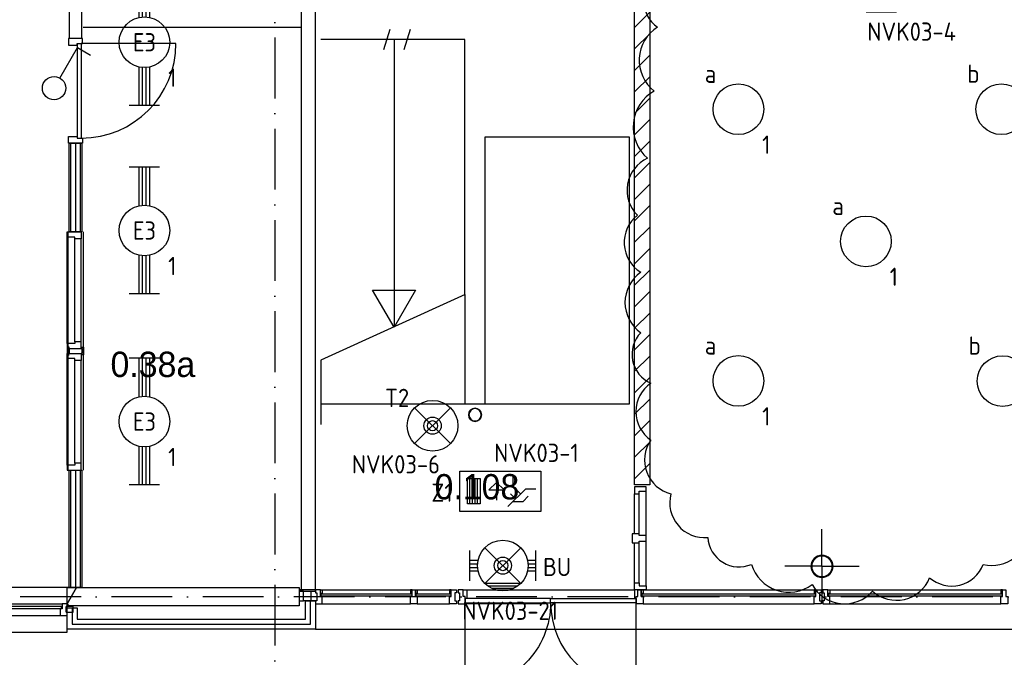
# Model space of a CAD drawing. Header units: millimetres. Extents: x -6587 to 112313, y 244 to 84344.
# Tile 32 of 58: x 73128 to 82848, y 7935 to 14228. Entities that reach past the tile are written whole.
import ezdxf
from ezdxf.enums import TextEntityAlignment as Align

# ---------------------------------------------------------------- set-up
doc = ezdxf.new("R2010")
doc.units = ezdxf.units.MM
doc.header["$LTSCALE"] = 100
doc.linetypes.add('DASHDOT', pattern=[9, 6, -1.5, 0, -1.5])
doc.layers.get('0').update_dxf_attribs({"linetype": 'CONTINUOUS'})
for name, color, linetype in [('AL$7----_STRAMIEN', 1, 'DASHDOT'), ('ALN-----_BLOCKNAAM', 2, 'CONTINUOUS'), ('BOUW', 8, 'CONTINUOUS'), ('EB63101-_ATTRIB', 2, 'CONTINUOUS'), ('EB63202-_ATTRIB', 2, 'CONTINUOUS'), ('EB63501-_ATTRIB', 2, 'CONTINUOUS'), ('EL63101-_LICHT-ARM', 3, 'CONTINUOUS'), ('EL63102-_LICHT-SCH', 3, 'CONTINUOUS'), ('EL63202-_NOODVRL-TXT', 3, 'CONTINUOUS'), ('EL63501-_NOODVRL-ARM', 3, 'CONTINUOUS'), ('KABELGOOT', 8, 'CONTINUOUS'), ('WOLKGEEL', 2, 'CONTINUOUS')]:
    doc.layers.add(name, color=color, linetype=linetype)
doc.styles.add('1_8', font='iso', dxfattribs={"width": 0.7, "height": 1.8})
doc.styles.add('BURO-025', font='BUROFONT.shx', dxfattribs={"height": 250})
doc.styles.add('NORATT', font='isocp.shx')
doc.styles.get("Standard").update_dxf_attribs({"font": 'iso.shx'})
doc.styles.add('TECHNIC', font='technic_.ttf')

# ---------------------------------------------------------------- blocks, each defined once
blk = doc.blocks.new('EJ3T20')
at = {"color": 0}
for p, q in [((-6.25, -1.5), (-6.25, 1.5)), ((6.25, -1.5), (6.25, 1.5)), ((-6.25, 0.525), (-2.444, 0.525)), ((-6.25, 0.175), (-2.494, 0.175)), ((2.444, 0.525), (6.25, 0.525)), ((2.494, 0.175), (6.25, 0.175)), ((-6.25, -0.175), (-2.494, -0.175)), ((-6.25, -0.525), (-2.444, -0.525)), ((2.444, -0.525), (6.25, -0.525)), ((2.494, -0.175), (6.25, -0.175))]:
    blk.add_line(p, q, dxfattribs=at)
blk.add_circle((0, 0), 2.5, dxfattribs=at)
at = {"color": 6, "style": '1_8'}
for tag, flags, p in [('SCHAK', 8, (3.5, 2.75)), ('A_CODE', 8, (0, 0)), ('GROEP', 8, (-3.5, -2.75)), ('KAST', 9, (3.5, -2.75))]:
    blk.add_attdef(tag, text='', height=1.8, dxfattribs=dict(at, flags=flags)).set_placement(p, align=Align.MIDDLE)
blk = doc.blocks.new('ES3G01')
at = {"color": 0}
for p, q in [((-1.768, 1.768), (1.768, -1.768)), ((1.768, 1.768), (-1.768, -1.768))]:
    blk.add_line(p, q, dxfattribs=at)
at = {"color": 6}
blk.add_lwpolyline([(1.768, -1.768), (1.75, -1.75)], dxfattribs=at)
blk.add_circle((0, 0), 2.5)
at = {"color": 0}
for radius in [0.85, 0.5]:
    blk.add_circle((0, 0), radius, dxfattribs=at)
at = {"color": 6, "style": '1_8'}
for tag, flags, p in [('A_CODE', 8, (-3.5, 2.75)), ('SCHAK', 8, (3.5, 2.75)), ('GROEP', 8, (-3.5, -2.75)), ('KAST', 9, (3.5, -2.75))]:
    blk.add_attdef(tag, text='', height=1.8, dxfattribs=dict(at, flags=flags)).set_placement(p, align=Align.MIDDLE)
blk = doc.blocks.new('ES3S1')
blk.add_lwpolyline([(0.575, 0.996), (2.309, 4), (3.608, 3.25)])
blk.add_lwpolyline([(0.575, 0.996), (2.309, 4), (3.608, 3.25)])
blk.add_circle((0, 0), 1.15)
blk.add_circle((0, 0), 1.15)
for tag, style, flags, p in [('SCHAK', 'NORATT', 8, (3, 5.5)), ('SCHAK', '1_8', 8, (3, 5.5)), ('KAST', 'NORATT', 9, (-3, 0.5)), ('KAST', '1_8', 9, (-3, 0.5)), ('M_CODE', 'NORATT', 9, (0, 0)), ('M_CODE', '1_8', 9, (0, 0)), ('DOEL', 'NORATT', 9, (-3, -2)), ('DOEL', '1_8', 9, (-3, -2)), ('GROEP', 'NORATT', 9, (-3, -4.5)), ('GROEP', '1_8', 9, (-3, -4.5))]:
    blk.add_attdef(tag, text='', height=1.8, dxfattribs=dict(style=style, flags=flags)).set_placement(p, align=Align.MIDDLE_CENTER)
blk = doc.blocks.new('EJ3T01W')
at = {"color": 0}
for p, q in [((-3.25, -1.5), (-3.25, 1.5)), ((-1.768, 1.768), (1.768, -1.768)), ((1.768, 1.768), (-1.768, -1.768)), ((3.25, -1.5), (3.25, 1.5)), ((-3.25, 0.525), (-2.444, 0.525)), ((-3.25, 0.175), (-2.494, 0.175)), ((2.444, 0.525), (3.25, 0.525)), ((2.494, 0.175), (3.25, 0.175)), ((-3.25, -0.175), (-2.494, -0.175)), ((-3.25, -0.525), (-2.444, -0.525)), ((2.444, -0.525), (3.25, -0.525)), ((2.494, -0.175), (3.25, -0.175))]:
    blk.add_line(p, q, dxfattribs=at)
for p, q in [((1.768, -1.768), (-1.768, -1.768)), ((1.476, -2.018), (-1.476, -2.018)), ((1.052, -2.268), (-1.052, -2.268))]:
    blk.add_line(p, q)
at = {"color": 6}
blk.add_lwpolyline([(1.768, -1.768), (1.75, -1.75)], dxfattribs=at)
at = {"color": 0}
for radius in [2.5, 0.85, 0.5]:
    blk.add_circle((0, 0), radius, dxfattribs=at)
at = {"color": 6, "style": '1_8'}
for tag, flags, p in [('A_CODE', 8, (-3.5, 2.75)), ('SCHAK', 8, (3.5, 2.75)), ('GROEP', 8, (-3.5, -2.75)), ('KAST', 9, (3.5, -2.75))]:
    blk.add_attdef(tag, text='', height=1.8, dxfattribs=dict(at, flags=flags)).set_placement(p, align=Align.MIDDLE)
blk = doc.blocks.new('ES3N026')
for p, q in [((2.25, 1.25), (2.25, -1.25)), ((2.5, 1.25), (2.5, -1.25)), ((2.75, 1.25), (2.75, -1.25)), ((3, 1.25), (3, -1.25)), ((-1.5, 0.75), (-1, 0.25)), ((0.375, -0.875), (0.375, 0.875))]:
    blk.add_line(p, q)
for points in [[(4.013, 2.007), (4.013, -1.981), (-3.988, -1.981), (-3.988, 2.007)], [(3.25, -1.25), (2, -1.25), (2, 1.25), (3.25, 1.25)], [(0.375, -0.875), (1.125, -0.125), (-0.375, -0.125)]]:
    blk.add_lwpolyline(points, close=True)
for points in [[(-0.75, 1.5), (-2.5, -0.25), (-3.5, -0.25)], [(-1.25, 1), (-2.25, 1), (-2.75, 0.5)], [(-2, 0.25), (-1.25, -0.5), (-1.25, -1.5)]]:
    blk.add_lwpolyline(points)
at = {"color": 2, "style": '1_8', "flags": 8}
blk.add_attdef('NUMMER', text='', height=1.8, dxfattribs=at).set_placement((4, 3.75), align=Align.MIDDLE)
at = {"style": '1_8'}
for tag, flags, p in [('A_CODE', 8, (-3.5, 2.75)), ('SCHAK', 8, (3.5, 2.75)), ('GROEP', 8, (-3.5, -2.75)), ('KAST', 9, (3.5, -2.75))]:
    blk.add_attdef(tag, text='', height=1.8, dxfattribs=dict(at, flags=flags)).set_placement(p, align=Align.MIDDLE_CENTER)
blk = doc.blocks.new('EJ3T01')
at = {"color": 0}
for p, q in [((-3.25, -1.5), (-3.25, 1.5)), ((-1.768, 1.768), (1.768, -1.768)), ((1.768, 1.768), (-1.768, -1.768)), ((3.25, -1.5), (3.25, 1.5)), ((-3.25, 0.525), (-2.444, 0.525)), ((-3.25, 0.175), (-2.494, 0.175)), ((2.444, 0.525), (3.25, 0.525)), ((2.494, 0.175), (3.25, 0.175)), ((-3.25, -0.175), (-2.494, -0.175)), ((-3.25, -0.525), (-2.444, -0.525)), ((2.444, -0.525), (3.25, -0.525)), ((2.494, -0.175), (3.25, -0.175))]:
    blk.add_line(p, q, dxfattribs=at)
at = {"color": 6}
blk.add_lwpolyline([(1.768, -1.768), (1.75, -1.75)], dxfattribs=at)
at = {"color": 0}
for radius in [2.5, 0.85, 0.5]:
    blk.add_circle((0, 0), radius, dxfattribs=at)
at = {"color": 6, "style": '1_8'}
for tag, flags, p in [('A_CODE', 8, (-3.5, 2.75)), ('SCHAK', 8, (3.5, 2.75)), ('GROEP', 8, (-3.5, -2.75)), ('KAST', 9, (3.5, -2.75))]:
    blk.add_attdef(tag, text='', height=1.8, dxfattribs=dict(at, flags=flags)).set_placement(p, align=Align.MIDDLE)
blk = doc.blocks.new('ES3G00')
blk.add_circle((0, 0), 2.5)
blk.add_circle((0, 0), 2.5)
for tag, style, flags, p in [('GELIJK', 'NORATT', 9, (3.5, 5)), ('GELIJK', '1_8', 9, (3.5, 5)), ('SCHAK', 'NORATT', 8, (3.5, 2.75)), ('SCHAK', '1_8', 8, (3.5, 2.75)), ('A_CODE', 'NORATT', 8, (0, 0)), ('A_CODE', '1_8', 8, (0, 0)), ('GROEP', 'NORATT', 8, (-3.5, -2.75)), ('GROEP', '1_8', 8, (-3.5, -2.75)), ('KAST', 'NORATT', 9, (3.5, -2.75)), ('KAST', '1_8', 9, (3.5, -2.75))]:
    blk.add_attdef(tag, text='', height=1.8, dxfattribs=dict(style=style, flags=flags)).set_placement(p, align=Align.MIDDLE_CENTER)
blk = doc.blocks.new('VER90')
at = {"linetype": 'Continuous'}
blk.add_lwpolyline([(45, 139), (-45, 139), (-45, 67), (-28, 67), (-28, 0), (28, 0), (28, 67), (45, 67)], close=True, dxfattribs=at)
at = {"layer": 'ALN-----_BLOCKNAAM', "linetype": 'Continuous'}
blk.add_text('VER90', height=1, dxfattribs=at).set_placement((0, 0))
blk = doc.blocks.new('RONDBUIS219X8')
at = {"color": 0, "linetype": 'Continuous'}
for points in [[(109.55, 0, 1), (-109.55, 0, 1)], [(101.55, 0, 1), (-101.55, 0, 1)]]:
    blk.add_lwpolyline(points, format="xyb", close=True, dxfattribs=at)
blk = doc.blocks.new('XREF')
at = {"layer": 'BOUW'}
h = blk.add_hatch(dxfattribs=at)
h.set_pattern_fill('PREFBET', color=256, style=0)
h.set_pattern_definition([(45, (247730.82, 47132.29), (-106.066, 106.066), [])])
h.paths.add_polyline_path([(235540.3, 23470.1), (235690.3, 23470.1), (235690.3, 28172.2), (235540.3, 28172.2)])
at = {"layer": 'AL$7----_STRAMIEN', "color": 1}
for p, q in [((231990.3, 90889.9), (231990.3, 19147.8)), ((242677.9, 22365), (221957, 22365))]:
    blk.add_line(p, q, dxfattribs=at)
at = {"layer": 'BOUW'}
for p, q in [((229957.8, 31577.6), (229957.8, 27878.2)), ((230082.8, 27876.3), (230082.8, 31483.8)), ((232390.4, 22434), (232390.4, 29382.8)), ((232251.4, 22434), (232251.4, 29245.9)), ((235540.3, 23470.3), (235540.3, 28170.3)), ((235690.3, 28170.3), (235690.3, 23470.3)), ((230095.3, 27985.1), (232251.4, 27985.1)), ((229945.3, 25965), (229945.3, 23614.9)), ((230095.3, 25965), (230095.3, 23614.9)), ((235488.4, 24265), (232442.4, 24265)), ((229957.8, 22455.1), (229957.8, 23614.9)), ((229957.8, 23614.9), (230082.8, 23614.9)), ((229972.8, 23614.9), (229972.8, 22455.1)), ((230020.3, 23614.9), (230020.3, 22455.1)), ((230067.8, 23614.9), (230067.8, 22455.1)), ((230082.8, 23614.9), (230082.8, 22455.1)), ((235690.3, 23470.3), (235540.3, 23470.3)), ((230030.6, 22455.1), (228970.9, 22455.1)), ((229938.3, 22455.1), (232230.3, 22455.1)), ((230030.6, 22455.1), (229938.3, 22295.1)), ((229938.3, 22455.1), (230030.6, 22455.1)), ((229938.3, 22295.1), (229938.3, 22455.1)), ((229938.3, 22295.1), (229938.3, 22455.1)), ((229938.3, 22295.1), (230030.6, 22455.1)), ((230082.8, 22455.1), (229957.8, 22455.1)), ((232230.3, 22455.1), (232230.3, 22275.1)), ((233883.4, 22434.1), (235539.9, 22434.1)), ((235539.9, 22434.1), (235539.9, 22346.1)), ((235573.9, 22434.1), (235539.9, 22434.1)), ((235556.9, 22367.1), (235573.9, 22367.1)), ((235556.9, 22295.1), (235556.9, 22367.1)), ((235556.9, 22367.1), (235573.9, 22367.1)), ((235556.9, 22346.1), (235556.9, 22367.1)), ((235573.9, 22434.1), (235606.9, 22434.1)), ((235573.9, 22367.1), (235573.9, 22434.1)), ((235573.9, 22367.1), (235573.9, 22434.1)), ((235606.9, 22434.1), (235623.9, 22434.1)), ((235606.9, 22396.1), (235606.9, 22434.1)), ((235606.9, 22434.1), (235606.9, 22367.1)), ((235623.9, 22396.1), (235606.9, 22396.1)), ((235606.9, 22396.1), (235623.9, 22396.1)), ((235606.9, 22367.1), (235606.9, 22396.1)), ((235623.9, 22367.1), (235606.9, 22367.1)), ((235606.9, 22367.1), (235623.9, 22367.1)), ((235610.9, 22392.1), (237327.4, 22392.1)), ((235610.9, 22392.1), (235610.9, 22371.1)), ((235623.9, 22392.1), (235610.9, 22392.1)), ((235610.9, 22371.1), (235610.9, 22392.1)), ((237327.4, 22371.1), (235610.9, 22371.1)), ((235610.9, 22371.1), (235623.9, 22371.1)), ((235623.9, 22434.1), (237314.4, 22434.1)), ((235623.9, 22434.1), (235623.9, 22396.1)), ((235623.9, 22396.1), (235623.9, 22392.1)), ((235623.9, 22371.1), (235623.9, 22367.1)), ((235623.9, 22367.1), (235623.9, 22295.1)), ((237314.4, 22434.1), (237314.4, 22396.1)), ((237331.4, 22434.1), (237314.4, 22434.1)), ((237331.4, 22396.1), (237314.4, 22396.1)), ((237314.4, 22396.1), (237314.4, 22392.1)), ((237314.4, 22396.1), (237331.4, 22396.1)), ((237314.4, 22392.1), (237327.4, 22392.1)), ((237314.4, 22371.1), (237314.4, 22367.1)), ((237327.4, 22371.1), (237314.4, 22371.1)), ((237314.4, 22367.1), (237331.4, 22367.1)), ((237314.4, 22295.1), (237314.4, 22367.1)), ((237314.4, 22367.1), (237331.4, 22367.1)), ((237327.4, 22392.1), (237327.4, 22371.1)), ((237327.4, 22392.1), (237327.4, 22371.1)), ((237331.4, 22434.1), (237381.4, 22434.1)), ((237331.4, 22367.1), (237331.4, 22434.1)), ((237331.4, 22396.1), (237331.4, 22434.1)), ((237331.4, 22367.1), (237331.4, 22396.1)), ((237367.4, 22404.6), (237367.4, 22324.6)), ((237381.4, 22404.6), (237367.4, 22404.6)), ((237381.4, 22434.1), (237381.4, 22404.6)), ((229113.3, 22295.1), (229888.3, 22295.1)), ((229883.3, 22269.1), (229118.3, 22269.1)), ((229883.3, 22248.1), (229883.3, 22269.1)), ((229938.3, 22295.1), (229888.3, 22295.1)), ((229888.3, 22295.1), (229888.3, 22244.1)), ((229888.3, 22295.1), (229888.3, 22295.1)), ((229999.3, 22270.1), (229928.3, 22270.1)), ((229928.3, 22270.1), (229928.3, 22214.1)), ((229928.3, 22270.1), (229938.3, 22270.1)), ((229928.3, 22214.1), (229928.3, 22270.1)), ((229958.6, 22275.1), (229938.3, 22295.5)), ((229938.3, 22275.1), (229938.3, 22295.1)), ((229938.3, 22270.1), (229938.3, 22295.1)), ((229938.3, 22015.1), (229938.3, 22295.1)), ((232230.3, 22275.1), (229938.3, 22275.1)), ((229938.3, 22270.1), (229938.3, 22270.1)), ((229999.3, 22214.1), (229999.3, 22270.1)), ((232290.3, 22324.6), (232390.3, 22324.6)), ((232290.3, 22145.1), (232290.3, 22324.6)), ((232340.3, 22095.1), (232340.3, 22324.6)), ((232340.3, 22095.1), (232340.3, 22324.6)), ((232390.3, 22324.6), (232390.3, 22045.1)), ((234711.7, 22346.1), (235556.9, 22346.1)), ((234711.7, 22306.1), (234711.7, 22346.1)), ((235556.9, 22306.1), (234711.7, 22306.1)), ((235556.9, 22306.1), (234711.7, 22306.1)), ((235539.9, 22346.1), (235556.9, 22346.1)), ((235556.9, 22346.1), (235556.9, 22306.1)), ((235556.9, 21460.9), (235556.9, 22306.1)), ((235623.9, 22295.1), (235556.9, 22295.1)), ((235623.9, 22295.1), (237314.4, 22295.1)), ((237381.4, 22295.1), (237314.4, 22295.1)), ((237367.4, 22324.6), (237381.4, 22324.6)), ((237381.4, 22324.6), (237381.4, 22295.1)), ((229118.3, 22248.1), (229883.3, 22248.1)), ((229130.3, 22181.1), (229871.3, 22181.1)), ((229871.3, 22244.1), (229871.3, 22181.1)), ((229888.3, 22244.1), (229871.3, 22244.1)), ((229871.3, 22181.1), (229938.3, 22181.1)), ((229871.3, 22181.1), (229871.3, 22181.1)), ((229871.3, 22181.1), (229871.3, 22181.1)), ((229871.3, 22181.1), (229871.3, 22181.1)), ((229871.3, 22181.1), (229871.3, 22181.1)), ((229928.3, 22214.1), (229999.3, 22214.1)), ((229938.3, 22214.1), (229928.3, 22214.1)), ((229938.3, 22255.1), (230038.3, 22255.1)), ((229938.3, 22045.1), (229938.3, 22255.1)), ((229938.3, 22181.1), (229938.3, 22214.1)), ((229988.3, 22255.1), (229988.3, 22095.1)), ((229988.3, 22255.1), (229988.3, 22095.1)), ((230038.3, 22255.1), (230038.3, 22145.1)), ((229988.3, 22095.1), (232340.3, 22095.1)), ((229988.3, 22095.1), (232340.3, 22095.1)), ((230038.3, 22145.1), (232290.3, 22145.1)), ((229063.3, 22015.1), (229938.3, 22015.1)), ((232390.3, 22045.1), (229938.3, 22045.1)), ((232390.3, 22045.1), (241310.3, 22045.1))]:
    blk.add_line(p, q, dxfattribs=at)
for points in [[(233066.4, 27765), (233128.9, 27965)], [(233266.4, 27765), (233328.9, 27965)], [(230089.8, 27875.1), (229950.8, 27875.1), (229950.8, 27808.1), (230038.8, 27808.1), (230038.8, 27825.1), (230089.8, 27825.1), (230089.8, 27875.1)], [(230038.8, 27825.1), (230038.8, 26891.1)], [(231012.8, 27825.1), (230078.8, 27825.1)], [(230078.8, 27825.1), (230078.8, 26891.1)], [(233865.4, 25347.5), (233865.4, 27865), (232442.4, 27865)], [(233166.4, 27865), (233166.4, 25025)], [(230089.8, 26841.1), (229950.8, 26841.1), (229950.8, 26908.1), (230038.8, 26908.1), (230038.8, 26891.1), (230089.8, 26891.1), (230089.8, 26841.1)], [(229972.8, 26841.1), (229972.8, 25965)], [(230020.3, 26841.1), (230020.3, 25965)], [(230067.8, 26841.1), (230067.8, 25965)], [(229938.3, 25965), (230077.3, 25965), (230077.3, 25898), (230014.3, 25898), (230014.3, 25915), (229938.3, 25915), (229938.3, 25965)], [(229938.3, 24865), (229938.3, 25915)], [(230014.3, 24882), (230014.3, 25898)], [(230077.3, 24882), (230077.3, 25898)], [(233868.2, 25348.7), (232442.4, 24700.5)], [(233865.4, 25347.5), (233865.4, 24265)], [(229938.3, 24815), (230077.3, 24815), (230077.3, 24882), (230014.3, 24882), (230014.3, 24865), (229938.3, 24865), (229938.3, 24815)], [(229957.8, 24815), (229957.8, 24827.5), (229939.8, 24827.5), (229939.8, 24764.9), (229939.8, 24752.4), (229957.8, 24752.4)], [(229963.3, 24815), (229957.8, 24815), (229957.8, 24764.9), (229963.3, 24764.9)], [(230077.3, 24815), (230082.8, 24815), (230082.8, 24764.9), (230077.3, 24764.9)], [(230082.8, 24815), (230082.8, 24827.5), (230100.8, 24827.5), (230100.8, 24764.9), (230100.8, 24752.4), (230082.8, 24752.4)], [(229938.3, 24764.9), (230077.3, 24764.9), (230077.3, 24697.9), (230014.3, 24697.9), (230014.3, 24714.9), (229938.3, 24714.9), (229938.3, 24764.9)], [(229938.3, 23664.9), (229938.3, 24714.9)], [(230014.3, 23681.9), (230014.3, 24697.9)], [(230077.3, 23681.9), (230077.3, 24697.9)], [(232442.4, 24700.5), (232442.4, 24065.1)], [(229938.3, 23614.9), (230077.3, 23614.9), (230077.3, 23681.9), (230014.3, 23681.9), (230014.3, 23664.9), (229938.3, 23664.9), (229938.3, 23614.9)], [(235540.3, 22986.1), (235540.3, 23381.1)], [(235587.3, 22986.1), (235587.3, 23381.1)], [(235654.3, 22474.1), (235654.3, 23408.1)], [(237390.4, 22665.2), (237390.4, 23033)], [(237390.4, 22665.2), (237390.4, 23033)], [(235540.3, 22501.1), (235540.3, 22896.1)], [(235587.3, 22501.1), (235587.3, 22896.1)], [(237390.4, 22665.2), (237022.6, 22665.2)], [(237390.4, 22665.2), (237022.6, 22665.2)], [(237390.4, 22665.2), (237390.4, 22297.3)], [(237390.4, 22665.2), (237390.4, 22297.3)], [(237390.4, 22665.2), (237758.3, 22665.2)], [(237390.4, 22665.2), (237758.3, 22665.2)], [(232440.3, 22434), (233344.3, 22434)], [(233394.3, 22434), (233714.4, 22434)], [(237449.4, 22434.1), (239173.9, 22434.1)], [(232348.3, 22324.5), (232271.3, 22324.5)], [(232457.3, 22295), (233327.3, 22295)], [(233394.3, 22295), (233714.4, 22295)], [(234659.7, 22295.1), (233866.4, 22295.1)], [(237466.4, 22295.1), (239156.9, 22295.1)]]:
    blk.add_lwpolyline(points, dxfattribs=at)
for points in [[(230082.8, 26841.1), (230082.8, 25965), (229957.8, 25965), (229957.8, 26841.1)], [(235488.4, 26904.9), (235488.4, 24265), (234065.4, 24265), (234065.4, 26904.9)], [(233166.4, 25025), (232954.7, 25391.5), (233378, 25391.5)], [(235540.3, 23448.1), (235540.3, 23381.1), (235587.3, 23381.1), (235587.3, 23408.1), (235654.3, 23408.1), (235654.3, 23448.1)], [(235540.3, 22434.1), (235540.3, 22501.1), (235587.3, 22501.1), (235587.3, 22474.1), (235654.3, 22474.1), (235654.3, 22434.1)], [(232390.3, 22434), (232230.3, 22434), (232230.3, 22419), (232390.3, 22419)], [(232230.3, 22324.5), (232271.3, 22324.5), (232271.3, 22419), (232230.3, 22419)], [(232390.3, 22419), (232390.3, 22404.5), (232404.3, 22404.5), (232404.3, 22324.5), (232348.3, 22324.5), (232348.3, 22419)], [(232457.3, 22367), (232440.3, 22367), (232440.3, 22434), (232390.3, 22434), (232390.3, 22404.5), (232404.3, 22404.5), (232404.3, 22324.5), (232390.3, 22324.5), (232390.3, 22295), (232457.3, 22295)], [(232440.3, 22396), (232440.3, 22434), (232457.3, 22434), (232457.3, 22396)], [(232457.3, 22396), (232457.3, 22392), (232444.3, 22392), (232444.3, 22371), (232457.3, 22371), (232457.3, 22367), (232440.3, 22367), (232440.3, 22396)], [(232444.3, 22371), (232444.3, 22392), (233340.3, 22392), (233340.3, 22371)], [(233344.3, 22396), (233344.3, 22434), (233327.3, 22434), (233327.3, 22396)], [(233327.3, 22295), (233327.3, 22367), (233344.3, 22367), (233344.3, 22434), (233377.3, 22434), (233377.3, 22367), (233394.3, 22367), (233394.3, 22295)], [(233327.3, 22396), (233327.3, 22392), (233340.3, 22392), (233340.3, 22371), (233327.3, 22371), (233327.3, 22367), (233344.3, 22367), (233344.3, 22396)], [(233377.3, 22396), (233377.3, 22434), (233394.3, 22434), (233394.3, 22396)], [(233394.3, 22396), (233394.3, 22392), (233381.3, 22392), (233381.3, 22371), (233394.3, 22371), (233394.3, 22367), (233377.3, 22367), (233377.3, 22396)], [(233381.3, 22371), (233381.3, 22392), (233727.4, 22392), (233727.4, 22371)], [(233731.4, 22396), (233731.4, 22434), (233714.4, 22434), (233714.4, 22396)], [(233714.4, 22367), (233731.4, 22367), (233731.4, 22434), (233781.4, 22434), (233781.4, 22404.5), (233767.4, 22404.5), (233767.4, 22324.5), (233781.4, 22324.5), (233781.4, 22295), (233714.4, 22295)], [(233714.4, 22396), (233714.4, 22392), (233727.4, 22392), (233727.4, 22371), (233714.4, 22371), (233714.4, 22367), (233731.4, 22367), (233731.4, 22396)], [(233866.4, 22367.1), (233849.4, 22367.1), (233849.4, 22434.1), (233799.4, 22434.1), (233799.4, 22404.6), (233813.4, 22404.6), (233813.4, 22324.6), (233799.4, 22324.6), (233799.4, 22295.1), (233866.4, 22295.1)], [(233849.4, 22434.1), (233883.4, 22434.1), (233883.4, 22346.1), (233866.4, 22346.1), (233866.4, 22367.1), (233849.4, 22367.1)], [(237466.4, 22367.1), (237449.4, 22367.1), (237449.4, 22434.1), (237399.4, 22434.1), (237399.4, 22404.6), (237413.4, 22404.6), (237413.4, 22324.6), (237399.4, 22324.6), (237399.4, 22295.1), (237466.4, 22295.1)], [(237449.4, 22396.1), (237449.4, 22434.1), (237466.4, 22434.1), (237466.4, 22396.1)], [(237466.4, 22396.1), (237466.4, 22392.1), (237453.4, 22392.1), (237453.4, 22371.1), (237466.4, 22371.1), (237466.4, 22367.1), (237449.4, 22367.1), (237449.4, 22396.1)], [(237453.4, 22371.1), (237453.4, 22392.1), (239169.9, 22392.1), (239169.9, 22371.1)], [(239173.9, 22396.1), (239173.9, 22434.1), (239156.9, 22434.1), (239156.9, 22396.1)], [(239156.9, 22295.1), (239156.9, 22367.1), (239173.9, 22367.1), (239173.9, 22434.1), (239206.9, 22434.1), (239206.9, 22367.1), (239223.9, 22367.1), (239223.9, 22295.1)], [(239156.9, 22396.1), (239156.9, 22392.1), (239169.9, 22392.1), (239169.9, 22371.1), (239156.9, 22371.1), (239156.9, 22367.1), (239173.9, 22367.1), (239173.9, 22396.1)], [(233866.4, 22346.1), (233866.4, 22306.1), (234711.7, 22306.1), (234711.7, 22346.1)]]:
    blk.add_lwpolyline(points, close=True, dxfattribs=at)
for points in [[(237500, 22665.2, 1), (237280.9, 22665.2, 1)], [(237500, 22665.2, 1), (237280.9, 22665.2, 1)], [(237492, 22665.2, 1), (237288.9, 22665.2, 1)], [(237492, 22665.2, 1), (237288.9, 22665.2, 1)], [(234711.7, 22306.1, -0.414214), (233866.4, 21460.9), (233866.4, 22306.1)]]:
    blk.add_lwpolyline(points, format="xyb", close=True, dxfattribs=at)
for centre, radius, start, end in [((230078.8, 27825.1), 934, 270, 0), ((235556.9, 22306.1), 845.2, 180, 270)]:
    blk.add_arc(centre, radius, start, end, dxfattribs=at)
at = {"layer": 'BOUW', "xscale": 0.6, "yscale": 0.6, "zscale": 0.6}
blk.add_blockref('RONDBUIS219X8', (233965.4, 24160.4), dxfattribs=at)
at = {"layer": 'BOUW', "rotation": 90}
blk.add_blockref('VER90', (235654.3, 22941.1), dxfattribs=at)
at = {"layer": 'BOUW', "style": 'BURO-025'}
for s, p in [('0.38a', (230366.6, 24533.5)), ('0.108', (233566, 23325.3))]:
    blk.add_text(s, height=250, dxfattribs=at).set_placement(p)
at = {"layer": 'BOUW', "style": 'TECHNIC'}
for tag, p in [('TKC', (236228.5, 52184.8)), ('BALIE', (236228.5, 51894.3))]:
    blk.add_attdef(tag, text='', height=250, dxfattribs=at).set_placement(p, align=Align.CENTER)
at = {"layer": 'KABELGOOT', "color": 8, "flags": 3}
blk.add_attdef('HULPSTUK', (188825.4, 76010.1, 3650), '', height=1, rotation=180, dxfattribs=at)
blk.add_attdef('HULPSTUK', (182644.4, 45781.1, 3650), '', height=1, dxfattribs=at)

msp = doc.modelspace()

# ---------------------------------------------------------------- linework, layer by layer
at = {"layer": 'WOLKGEEL', "color": 50}
msp.add_lwpolyline([(79424.9, 14683.6, 0.520567), (79424.9, 14153.6, 0.520567), (79391.9, 13524.1, 0.520567), (79325.4, 12861.1, 0.520567), (79225.9, 12298.1, 0.520567), (79258.9, 11735.1, 0.520567), (79258.9, 11138.6, 0.520567), (79358.4, 10641.6, 0.520567), (79358.4, 10078.6, 0.520567), (79557.4, 9548.1, 0.520567), (79921.9, 9117.6, 0.520567), (80352.9, 8852.6, 0.520567), (80949.9, 8653.6, 0.520567), (81546.9, 8587.6, 0.520567), (82110.4, 8720.1, 0.520567), (82640.9, 8852.6, 0.520567), (83071.9, 9217.1, 0.520567)], format="xyb", dxfattribs=at)

# ---------------------------------------------------------------- block references
at = {"layer": 'EL63101-_LICHT-ARM'}
msp.add_blockref('XREF', (-156342.1, -13832.1), dxfattribs=at)
ref = msp.add_blockref('EJ3T20', (74359.2, 14005.4), dxfattribs=dict(at, xscale=100, yscale=100, zscale=100, rotation=90))
ref.add_attrib('A_CODE', 'E3', dxfattribs={"layer": 'EB63101-_ATTRIB', "color": 1, "height": 180, "style": '1_8', "flags": 8}).set_placement((74359.2, 14005.4), align=Align.MIDDLE)
ref.add_attrib('GROEP', '1', dxfattribs={"layer": 'EB63101-_ATTRIB', "color": 1, "height": 180, "style": '1_8', "flags": 8}).set_placement((74634.2, 13655.4), align=Align.MIDDLE)
ref = msp.add_blockref('ES3G00', (80223.4, 13344.4, 3500), dxfattribs=dict(at, xscale=100, yscale=100, zscale=100, rotation=90))
ref.add_attrib('GROEP', '1', dxfattribs={"layer": 'EB63101-_ATTRIB', "color": 1, "height": 180, "style": 'NORATT', "flags": 8}).set_placement((80498.4, 12994.4, 3500), align=Align.MIDDLE_CENTER)
ref.add_attrib('SCHAK', 'a', dxfattribs={"layer": 'EB63101-_ATTRIB', "color": 1, "height": 180, "style": 'NORATT', "flags": 8}).set_placement((79948.4, 13694.4, 3500), align=Align.MIDDLE_CENTER)
ref = msp.add_blockref('ES3G00', (82818.4, 13344.4, 3500), dxfattribs=dict(at, xscale=100, yscale=100, zscale=100, rotation=90))
ref.add_attrib('GROEP', '2', dxfattribs={"layer": 'EB63101-_ATTRIB', "color": 1, "height": 180, "style": 'NORATT', "flags": 8}).set_placement((83093.4, 12994.4, 3500), align=Align.MIDDLE_CENTER)
ref.add_attrib('SCHAK', 'b', dxfattribs={"layer": 'EB63101-_ATTRIB', "color": 1, "height": 180, "style": 'NORATT', "flags": 8}).set_placement((82543.4, 13694.4, 3500), align=Align.MIDDLE_CENTER)
ref = msp.add_blockref('EJ3T20', (74359.2, 12147.4), dxfattribs=dict(at, xscale=100, yscale=100, zscale=100, rotation=90))
ref.add_attrib('A_CODE', 'E3', dxfattribs={"layer": 'EB63101-_ATTRIB', "color": 1, "height": 180, "style": '1_8', "flags": 8}).set_placement((74359.2, 12147.4), align=Align.MIDDLE)
ref.add_attrib('GROEP', '1', dxfattribs={"layer": 'EB63101-_ATTRIB', "color": 1, "height": 180, "style": '1_8', "flags": 8}).set_placement((74634.2, 11797.4), align=Align.MIDDLE)
ref = msp.add_blockref('ES3G00', (81482, 12040.5, 3500), dxfattribs=dict(at, xscale=100, yscale=100, zscale=100, rotation=90))
ref.add_attrib('GROEP', '1', dxfattribs={"layer": 'EB63101-_ATTRIB', "color": 1, "height": 180, "style": 'NORATT', "flags": 8}).set_placement((81757, 11690.5, 3500), align=Align.MIDDLE_CENTER)
ref.add_attrib('SCHAK', 'a', dxfattribs={"layer": 'EB63101-_ATTRIB', "color": 1, "height": 180, "style": 'NORATT', "flags": 8}).set_placement((81207, 12390.5, 3500), align=Align.MIDDLE_CENTER)
ref = msp.add_blockref('ES3G00', (82831.1, 10661.4, 3500), dxfattribs=dict(at, xscale=100, yscale=100, zscale=100, rotation=90))
ref.add_attrib('GROEP', '2', dxfattribs={"layer": 'EB63101-_ATTRIB', "color": 1, "height": 180, "style": 'NORATT', "flags": 8}).set_placement((83106.1, 10311.4, 3500), align=Align.MIDDLE_CENTER)
ref.add_attrib('SCHAK', 'b', dxfattribs={"layer": 'EB63101-_ATTRIB', "color": 1, "height": 180, "style": 'NORATT', "flags": 8}).set_placement((82556.1, 11011.4, 3500), align=Align.MIDDLE_CENTER)
ref = msp.add_blockref('ES3G00', (80223.4, 10663.4, 3500), dxfattribs=dict(at, xscale=100, yscale=100, zscale=100, rotation=90))
ref.add_attrib('GROEP', '1', dxfattribs={"layer": 'EB63101-_ATTRIB', "color": 1, "height": 180, "style": 'NORATT', "flags": 8}).set_placement((80498.4, 10313.4, 3500), align=Align.MIDDLE_CENTER)
ref.add_attrib('SCHAK', 'a', dxfattribs={"layer": 'EB63101-_ATTRIB', "color": 1, "height": 180, "style": 'NORATT', "flags": 8}).set_placement((79948.4, 11013.4, 3500), align=Align.MIDDLE_CENTER)
ref = msp.add_blockref('EJ3T20', (74359.2, 10261.9), dxfattribs=dict(at, xscale=100, yscale=100, zscale=100, rotation=90))
ref.add_attrib('A_CODE', 'E3', dxfattribs={"layer": 'EB63101-_ATTRIB', "color": 1, "height": 180, "style": '1_8', "flags": 8}).set_placement((74359.2, 10261.9), align=Align.MIDDLE)
ref.add_attrib('GROEP', '1', dxfattribs={"layer": 'EB63101-_ATTRIB', "color": 1, "height": 180, "style": '1_8', "flags": 8}).set_placement((74634.2, 9911.9), align=Align.MIDDLE)
at = {"layer": 'EL63102-_LICHT-SCH', "xscale": 100, "yscale": 100, "zscale": 100}
msp.add_blockref('ES3S1', (73467.1, 13552.4, 1050), dxfattribs=at)
at = {"layer": 'EL63202-_NOODVRL-TXT'}
ref = msp.add_blockref('ES3N026', (77873.6, 9573.9), dxfattribs=dict(at, xscale=100, yscale=100, zscale=100, rotation=180))
ref.add_attrib('A_CODE', 'Z1', dxfattribs={"layer": 'EB63202-_ATTRIB', "color": 1, "height": 180, "style": '1_8', "flags": 8}).set_placement((77297.3, 9560.4), align=Align.MIDDLE_CENTER)
ref.add_attrib('GROEP', 'NVK03-1', dxfattribs={"layer": 'EB63202-_ATTRIB', "color": 1, "height": 180, "style": '1_8', "flags": 8}).set_placement((78229, 9953), align=Align.MIDDLE_CENTER)
at = {"layer": 'EL63501-_NOODVRL-ARM'}
ref = msp.add_blockref('EJ3T01', (81634.1, 14628.9), dxfattribs=dict(at, xscale=100, yscale=100, zscale=100, rotation=90))
ref.add_attrib('A_CODE', 'X1', dxfattribs={"layer": 'EB63501-_ATTRIB', "color": 1, "height": 180, "style": '1_8', "flags": 8}).set_placement((81175.8, 14647.7), align=Align.MIDDLE)
ref.add_attrib('GROEP', 'NVK03-4', dxfattribs={"layer": 'EB63501-_ATTRIB', "color": 1, "height": 180, "style": '1_8', "flags": 8}).set_placement((81933.7, 14110.6), align=Align.MIDDLE)
ref = msp.add_blockref('ES3G01', (77204.1, 10220.9), dxfattribs=dict(at, xscale=100, yscale=100, zscale=100))
ref.add_attrib('A_CODE', 'T2', dxfattribs={"layer": 'EB63501-_ATTRIB', "color": 1, "height": 180, "style": '1_8', "flags": 8}).set_placement((76854.1, 10495.9), align=Align.MIDDLE)
ref.add_attrib('GROEP', 'NVK03-6', dxfattribs={"layer": 'EB63501-_ATTRIB', "color": 1, "height": 180, "style": '1_8', "flags": 8}).set_placement((76842.2, 9840.2), align=Align.MIDDLE)
ref = msp.add_blockref('EJ3T01W', (77897.6, 8839.9), dxfattribs=dict(at, xscale=100, yscale=100, zscale=100))
ref.add_attrib('A_CODE', 'BU', dxfattribs={"layer": 'EB63501-_ATTRIB', "color": 1, "height": 180, "style": '1_8', "flags": 8}).set_placement((78433.2, 8826.4), align=Align.MIDDLE)
ref.add_attrib('GROEP', 'NVK03-21', dxfattribs={"layer": 'EB63501-_ATTRIB', "color": 1, "height": 180, "style": '1_8', "flags": 8}).set_placement((77969.4, 8394.4), align=Align.MIDDLE)

doc.saveas('drawing.dxf')
